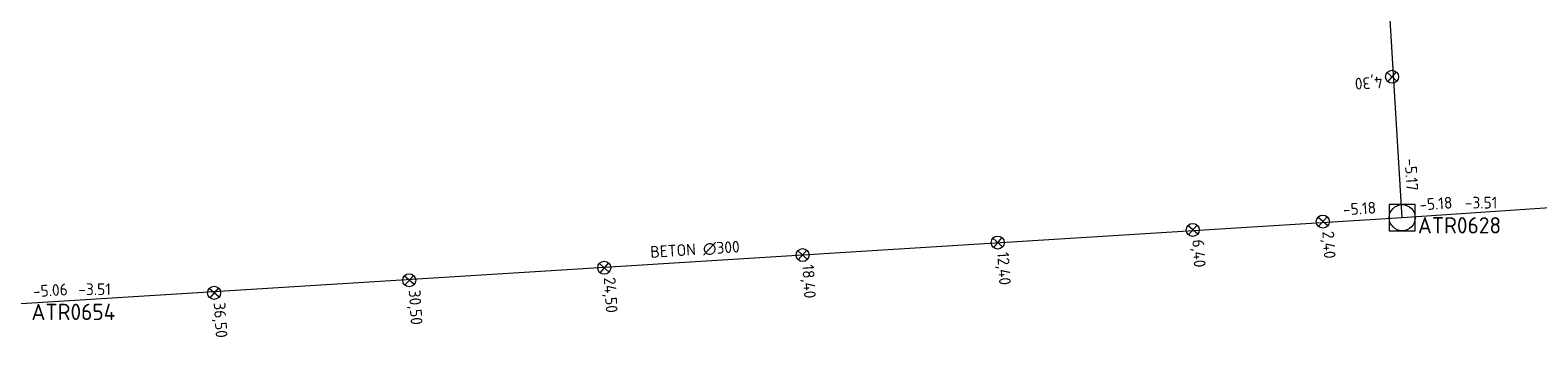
# Model space of a CAD drawing. Header units: metres. Extents: x 162232 to 162755, y 502539 to 502988.
# Tile 12 of 64: x 162285 to 162331, y 502923 to 502932. Entities that reach past the tile are written whole.
import ezdxf

# ---------------------------------------------------------------- set-up
doc = ezdxf.new("R2010")
doc.units = ezdxf.units.M
doc.header["$LTSCALE"] = 0.001
for name, color, linetype, lineweight in [('B-WE-RI-HWA_BOB-T18', 150, 'Continuous', 0), ('B-WE-RI-HWA_HULPSTUK_INLAAT-S', 150, 'Continuous', 13), ('B-WE-RI-HWA_HULPSTUK_INLAAT-T18', 150, 'Continuous', 0), ('B-WE-RI-HWA_MATERIAAL-T18', 150, 'Continuous', 0), ('B-WE-RI-HWA_PUTDEKSELHOOGTE-T18', 150, 'Continuous', 0), ('B-WE-RI-HWA_PUTNUMMER-T25', 150, 'Continuous', 0), ('B-WE-RI-HWA_RIOOLPUT_INSPECTIEPUT-S', 150, 'Continuous', 13), ('B-WE-RI-HWA_TRANSPORTLEIDING_BETON_300-G', 150, 'Continuous', 13)]:
    doc.layers.add(name, color=color, linetype=linetype, lineweight=lineweight)
doc.styles.add('NLCS-ISO', font='NLCS-ISO.ttf')

# ---------------------------------------------------------------- blocks, each defined once
blk = doc.blocks.new('B-SRI-PUT_HWA-SO')
at = {"flags": 128}
blk.add_lwpolyline([(-0.002, -0.002), (0.002, -0.002), (0.002, 0.002), (-0.002, 0.002), (-0.002, -0.002)], dxfattribs=at)
blk.add_circle((0, 0), 0.002)
blk = doc.blocks.new('SRI-HULP_INLAAT-SO')
for p, q in [((-0.00071, 0.00071), (0.00071, -0.00071)), ((-0.00071, -0.00071), (0.00071, 0.00071))]:
    blk.add_line(p, q)
blk.add_circle((0, 0), 0.001)

msp = doc.modelspace()

# ---------------------------------------------------------------- linework, layer by layer
at = {"layer": 'B-WE-RI-HWA_TRANSPORTLEIDING_BETON_300-G', "flags": 128}
for points in [[(162326.697, 502926.565), (162323.891, 502972.847)], [(162348.566, 502928.048), (162326.697, 502926.565)], [(162326.697, 502926.565), (162284.143, 502923.908)]]:
    msp.add_lwpolyline(points, dxfattribs=at)

# ---------------------------------------------------------------- block references
at = {"layer": 'B-WE-RI-HWA_HULPSTUK_INLAAT-S', "linetype": 'Continuous', "lineweight": 0, "xscale": 200, "yscale": 200}
for p, rotation in [((162326.384, 502930.889), 93.61424559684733), ((162324.26, 502926.444), 183.674708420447), ((162320.268, 502926.188), 183.674708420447), ((162308.293, 502925.419), 183.674708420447), ((162314.28, 502925.803), 183.674708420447), ((162302.205, 502925.028), 183.674708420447), ((162296.218, 502924.643), 183.674708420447), ((162290.23, 502924.259), 183.674708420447)]:
    msp.add_blockref('SRI-HULP_INLAAT-SO', p, dxfattribs=dict(at, rotation=rotation))
at = {"layer": 'B-WE-RI-HWA_RIOOLPUT_INSPECTIEPUT-S', "linetype": 'Continuous', "lineweight": 0, "xscale": 200, "yscale": 200}
msp.add_blockref('B-SRI-PUT_HWA-SO', (162326.697, 502926.565), dxfattribs=at)

# ---------------------------------------------------------------- texts
at = {"layer": 'B-WE-RI-HWA_BOB-T18', "linetype": 'Continuous', "lineweight": 0, "char_height": 0.36, "attachment_point": 7, "line_spacing_factor": 0.8, "style": 'NLCS-ISO'}
for s, insert, rotation in [('{\\C256;-5.17}', (162326.769, 502928.373), 273.4695), ('{\\C256;-5.18}', (162324.889, 502926.634), 3.5728), ('{\\C256;-5.18}', (162327.233, 502926.783), 3.8795), ('{\\C256;-5.06}', (162284.681, 502924.123), 3.5728)]:
    msp.add_mtext(s, dxfattribs=dict(at, insert=insert, rotation=rotation))
at = {"layer": 'B-WE-RI-HWA_HULPSTUK_INLAAT-T18', "linetype": 'Continuous', "lineweight": 0, "char_height": 0.36, "attachment_point": 7, "line_spacing_factor": 0.8, "style": 'NLCS-ISO'}
for s, insert, rotation in [('{\\C256;4,30}', (162326.077, 502930.989), 183.6142), ('{\\C256;2,40}', (162324.161, 502926.137), 273.6747), ('{\\C256;6,40}', (162320.169, 502925.881), 273.6747), ('{\\C256;12,40}', (162314.181, 502925.496), 273.6747), ('{\\C256;24,50}', (162302.106, 502924.721), 273.6747), ('{\\C256;18,40}', (162308.194, 502925.112), 273.6747), ('{\\C256;30,50}', (162296.118, 502924.336), 273.6747), ('{\\C256;36,50}', (162290.131, 502923.952), 273.6747)]:
    msp.add_mtext(s, dxfattribs=dict(at, insert=insert, rotation=rotation))
at = {"layer": 'B-WE-RI-HWA_MATERIAAL-T18', "linetype": 'Continuous', "lineweight": 0, "insert": (162305.001, 502925.392), "char_height": 0.36, "attachment_point": 8, "rotation": 3.5728, "line_spacing_factor": 0.8, "style": 'NLCS-ISO'}
msp.add_mtext('{\\C256;BETON ∅300}', dxfattribs=at)
at = {"layer": 'B-WE-RI-HWA_PUTDEKSELHOOGTE-T18', "linetype": 'Continuous', "lineweight": 0, "char_height": 0.36, "attachment_point": 7, "line_spacing_factor": 0.8, "style": 'NLCS-ISO'}
for insert in [(162328.617, 502926.846), (162286.063, 502924.189)]:
    msp.add_mtext('{\\C256;-3.51}', dxfattribs=dict(at, insert=insert))
at = {"layer": 'B-WE-RI-HWA_PUTNUMMER-T25', "linetype": 'Continuous', "lineweight": 0, "char_height": 0.5, "attachment_point": 7, "line_spacing_factor": 0.8, "style": 'NLCS-ISO'}
for s, insert in [('{\\C256;ATR0628}', (162327.177, 502926.08)), ('{\\C256;ATR0654}', (162284.623, 502923.423))]:
    msp.add_mtext(s, dxfattribs=dict(at, insert=insert))

doc.saveas('drawing.dxf')
